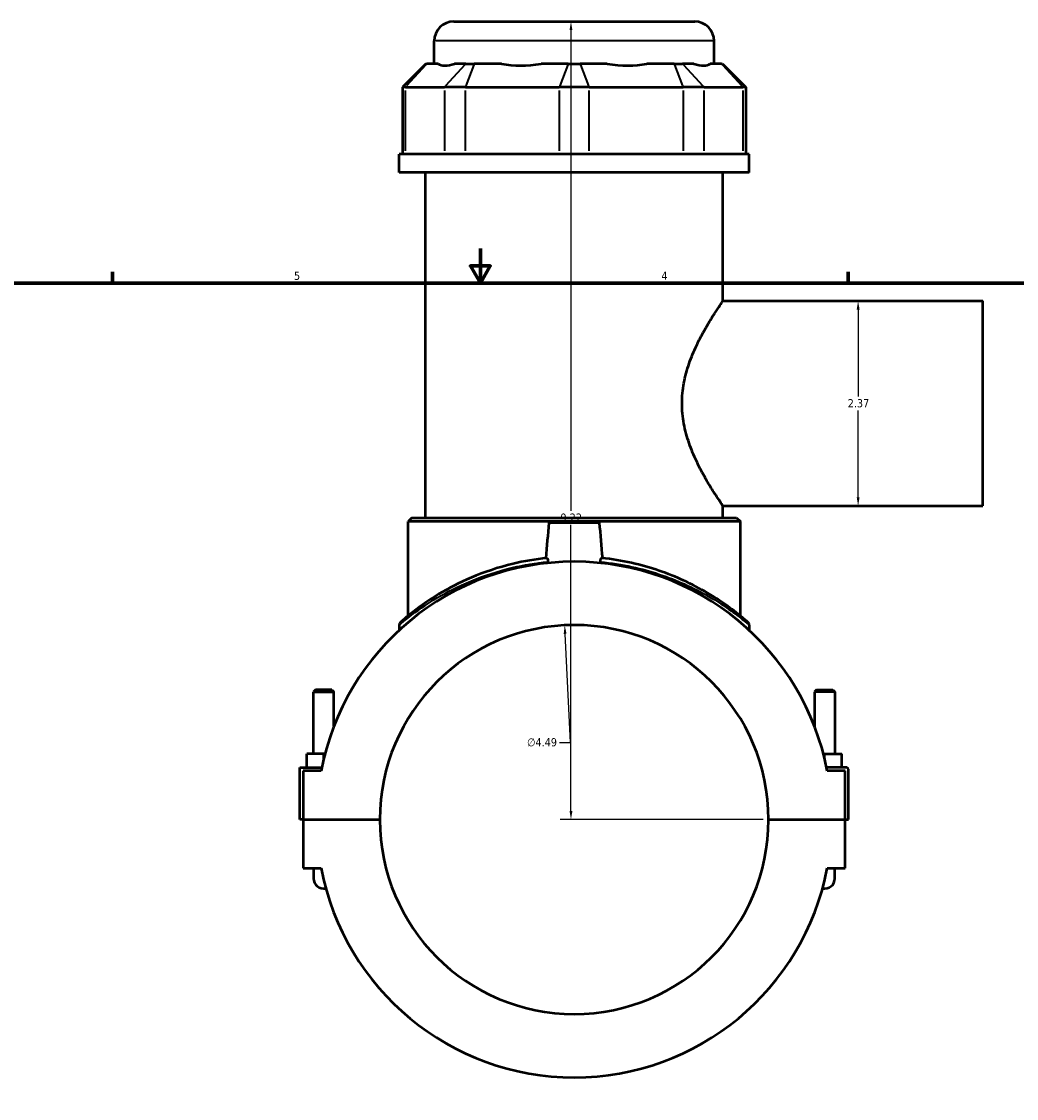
# Model space of a CAD drawing. Header units: inches. Extents: x 0.1 to 46.9, y -0.2 to 47.3.
# Tile 4 of 7: x 11.7 to 23.2, y 11.6 to 24. Entities that reach past the tile are written whole.
import ezdxf

# ---------------------------------------------------------------- set-up
doc = ezdxf.new("R2010")
doc.units = ezdxf.units.IN
doc.header["$MEASUREMENT"] = 0
for name, color, linetype, lineweight in [('Border (ANSI)', 7, 'Continuous', 70), ('Dimension (ANSI)', 7, 'Continuous', 25), ('Visible (ANSI)', 7, 'Continuous', 50), ('Visible Narrow (ANSI)', 7, 'Continuous', 35)]:
    doc.layers.add(name, color=color, linetype=linetype, lineweight=lineweight)
doc.styles.add('Note Text (ANSI)', font='tahoma.ttf')
doc.dimstyles.new('Default (ANSI)', dxfattribs={"dimtxt": 0.094488, "dimasz": 0.098425, "dimexe": 0.125, "dimexo": 0.0625, "dimgap": 0.031496, "dimtad": 0, "dimtih": 1, "dimtoh": 1, "dimrnd": 1e-08, "dimzin": 4, "dimdsep": 46, "dimtxsty": 'Note Text (ANSI)', "dimcen": 0.09, "dimdle": 0.393701, "dimclrd": 256, "dimclre": 256, "dimclrt": 5, "dimadec": 0, "dimazin": 1, "dimtfac": 1, "dimtofl": 0, "dimtmove": 0, "dimatfit": 3, "dimfxl": 1, "dimtolj": 1, "dimtzin": 4, "dimlwd": -1, "dimlwe": -1, "dimarcsym": 0})

# ---------------------------------------------------------------- blocks, each defined once
blk = doc.blocks.new('Borders Default Border')
at = {"layer": 'Border (ANSI)'}
for p, q in [((12.75, 21), (12.75, 21.134)), ((21.25, 21), (21.25, 21.134))]:
    blk.add_line(p, q, dxfattribs=at)
at = {"layer": 'Border (ANSI)', "flags": 128}
for points in [[(17, 21.4), (17, 21), (16.885, 21.2), (17.115, 21.2), (17, 21)], [(0.5, 1), (0.5, 21), (33.5, 21), (33.5, 1), (0.5, 1)]]:
    blk.add_lwpolyline(points, dxfattribs=at)
at = {"layer": 'Border (ANSI)', "color": 5, "true_color": 0x0000ff, "char_height": 0.0945, "attachment_point": 7, "style": 'Note Text (ANSI)'}
for s, insert in [('5', (14.847, 21.038)), ('4', (19.092, 21.04))]:
    blk.add_mtext(s, dxfattribs=dict(at, insert=insert))
blk = doc.blocks.new('*D6')
at = {"layer": 'Defpoints', "color": 0, "transparency": 16777216}
for p in [(17.975, 17.05), (18.194, 12.563)]:
    blk.add_point(p, dxfattribs=at)
at = {"layer": 'Dimension (ANSI)', "transparency": 16777216}
for p, q in [((18.041, 15.697), (17.98, 16.952)), ((17.916, 15.697), (18.041, 15.697))]:
    blk.add_line(p, q, dxfattribs=at)
blk.add_solid([(17.996, 16.953), (17.963, 16.951), (17.975, 17.05)], dxfattribs=at)
at = {"layer": 'Dimension (ANSI)', "color": 5, "transparency": 16777216, "insert": (17.54, 15.747), "char_height": 0.0945, "attachment_point": 1, "style": 'Note Text (ANSI)'}
blk.add_mtext('\\A1;∅4.49', dxfattribs=at)
blk = doc.blocks.new('*D7')
at = {"layer": 'Defpoints', "color": 0, "transparency": 16777216}
for p in [(21.365, 20.796), (21.365, 18.43), (21.365, 18.43)]:
    blk.add_point(p, dxfattribs=at)
at = {"layer": 'Dimension (ANSI)', "transparency": 16777216}
for p, q in [((21.365, 20.697), (21.365, 19.694)), ((21.365, 18.528), (21.365, 19.532))]:
    blk.add_line(p, q, dxfattribs=at)
for points in [[(21.349, 20.697), (21.382, 20.697), (21.365, 20.796)], [(21.349, 18.528), (21.382, 18.528), (21.365, 18.43)]]:
    blk.add_solid(points, dxfattribs=at)
at = {"layer": 'Dimension (ANSI)', "color": 5, "transparency": 16777216, "insert": (21.245, 19.662), "char_height": 0.0945, "attachment_point": 1, "style": 'Note Text (ANSI)'}
blk.add_mtext('\\A1;2.37', dxfattribs=at)
blk = doc.blocks.new('*D8')
at = {"layer": 'Defpoints', "color": 0, "transparency": 16777216}
for p in [(18.047, 24.023), (18.085, 24.023), (20.331, 14.807)]:
    blk.add_point(p, dxfattribs=at)
at = {"layer": 'Dimension (ANSI)', "transparency": 16777216}
for p, q in [((18.047, 23.924), (18.047, 18.372)), ((18.047, 14.905), (18.047, 18.211)), ((20.268, 14.807), (17.922, 14.807))]:
    blk.add_line(p, q, dxfattribs=at)
for points in [[(18.031, 23.924), (18.064, 23.924), (18.047, 24.023)], [(18.031, 14.905), (18.064, 14.905), (18.047, 14.807)]]:
    blk.add_solid(points, dxfattribs=at)
at = {"layer": 'Dimension (ANSI)', "color": 5, "transparency": 16777216, "insert": (17.926, 18.341), "char_height": 0.0945, "attachment_point": 1, "style": 'Note Text (ANSI)'}
blk.add_mtext('\\A1;9.22', dxfattribs=at)

msp = doc.modelspace()

# ---------------------------------------------------------------- linework, layer by layer
at = {"layer": 'Visible (ANSI)'}
for p, q in [((16.692, 24.0228), (19.4771, 24.0228)), ((16.4674, 23.5349), (16.4674, 23.7982)), ((19.7017, 23.5349), (19.7017, 23.7982)), ((16.3696, 23.5349), (16.1001, 23.2654)), ((16.3696, 23.5349), (16.3833, 23.5349)), ((16.5133, 23.5349), (16.3833, 23.5349)), ((16.833, 23.5349), (16.703, 23.5349)), ((16.833, 23.5349), (16.9302, 23.5349)), ((17.244, 23.5349), (16.9302, 23.5349)), ((18.0158, 23.5349), (17.702, 23.5349)), ((18.0158, 23.5349), (18.1533, 23.5349)), ((18.4671, 23.5349), (18.1533, 23.5349)), ((19.2389, 23.5349), (18.9251, 23.5349)), ((19.2389, 23.5349), (19.3361, 23.5349)), ((19.4661, 23.5349), (19.3361, 23.5349)), ((19.7858, 23.5349), (19.6558, 23.5349)), ((19.7858, 23.5349), (19.7995, 23.5349)), ((19.7995, 23.5349), (20.069, 23.2654)), ((16.1343, 23.2654), (16.1001, 23.2654)), ((16.1001, 23.2654), (16.1001, 22.4894)), ((16.1343, 23.2654), (16.584, 23.2654)), ((16.8271, 23.2654), (16.584, 23.2654)), ((16.8271, 23.2654), (17.9127, 23.2654)), ((18.2565, 23.2654), (17.9127, 23.2654)), ((18.2565, 23.2654), (19.342, 23.2654)), ((19.5852, 23.2654), (19.342, 23.2654)), ((19.5852, 23.2654), (20.0348, 23.2654)), ((20.069, 23.2654), (20.0348, 23.2654)), ((20.069, 23.2654), (20.069, 22.4894)), ((20.106, 22.4894), (16.0631, 22.4894)), ((16.0631, 22.2803), (16.0631, 22.4894)), ((20.106, 22.2803), (20.106, 22.4894)), ((20.106, 22.2803), (16.0631, 22.2803)), ((16.3663, 18.2921), (16.3663, 22.2803)), ((19.8028, 20.7959), (19.8028, 22.2803)), ((19.8028, 20.7959), (22.8046, 20.7959)), ((22.8046, 18.4298), (22.8046, 20.7959)), ((19.8028, 18.2921), (19.8028, 18.4298)), ((19.8028, 18.4298), (22.8046, 18.4298)), ((16.2091, 18.2921), (16.1642, 18.2472)), ((16.2091, 18.2921), (19.96, 18.2921)), ((19.96, 18.2921), (20.0049, 18.2472)), ((20.0049, 18.2472), (16.1642, 18.2472)), ((16.1642, 17.1591), (16.1642, 18.2472)), ((18.3774, 18.2339), (17.7917, 18.2339)), ((20.0049, 17.1591), (20.0049, 18.2472)), ((16.0631, 17.0526), (16.0631, 16.994)), ((20.106, 17.0526), (20.106, 16.994)), ((15.0963, 16.3061), (15.0727, 16.2825)), ((15.2853, 16.3061), (15.0963, 16.3061)), ((15.2853, 16.3061), (15.3089, 16.2825)), ((20.8838, 16.3061), (20.8602, 16.2825)), ((20.8838, 16.3061), (21.0728, 16.3061)), ((21.0728, 16.3061), (21.0964, 16.2825)), ((15.0727, 16.2825), (15.3089, 16.2825)), ((15.0727, 15.5651), (15.0727, 16.2825)), ((15.3089, 15.8865), (15.3089, 16.2825)), ((21.0964, 16.2825), (20.8602, 16.2825)), ((20.8602, 16.2825), (20.8602, 15.8865)), ((21.0964, 16.2825), (21.0964, 15.5651)), ((15.1908, 15.5651), (14.9939, 15.5651)), ((14.9939, 15.4077), (14.9939, 15.5651)), ((15.2044, 15.5651), (15.1908, 15.5651)), ((15.1908, 15.5112), (15.1908, 15.5651)), ((20.9647, 15.5651), (20.9783, 15.5651)), ((20.9783, 15.5112), (20.9783, 15.5651)), ((20.9783, 15.5651), (21.1752, 15.5651)), ((21.1752, 15.4077), (21.1752, 15.5651)), ((14.9152, 15.4077), (15.1675, 15.4077)), ((14.9152, 14.8087), (14.9152, 15.4077)), ((15.1597, 15.3683), (14.9546, 15.3683)), ((14.9546, 15.3683), (14.9546, 14.8087)), ((21.2342, 15.4077), (21.0016, 15.4077)), ((21.2146, 15.3683), (21.0094, 15.3683)), ((21.2146, 14.8087), (21.2146, 15.3683)), ((21.2539, 14.8087), (21.2539, 15.388)), ((14.9546, 14.8087), (14.9152, 14.8087)), ((14.9546, 14.8087), (15.8385, 14.8087)), ((14.9546, 14.8048), (14.9546, 14.2453)), ((15.8385, 14.8048), (14.9546, 14.8048)), ((15.0727, 14.8048), (15.0727, 14.8087)), ((15.3089, 14.8048), (15.3089, 14.8087)), ((20.3306, 14.8087), (21.2146, 14.8087)), ((21.2146, 14.8048), (20.3306, 14.8048)), ((20.8602, 14.8087), (20.8602, 14.8048)), ((21.0964, 14.8087), (21.0964, 14.8048)), ((21.2146, 14.8087), (21.2539, 14.8087)), ((21.2146, 14.2453), (21.2146, 14.8048)), ((14.9546, 14.2453), (15.1597, 14.2453)), ((15.0727, 14.2453), (15.0727, 14.1272)), ((21.0094, 14.2453), (21.2146, 14.2453)), ((21.0964, 14.1272), (21.0964, 14.2453))]:
    msp.add_line(p, q, dxfattribs=at)
for centre, radius, start, end in [((16.692, 23.7982), 0.2246, 90, 180), ((19.4771, 23.7982), 0.2246, 0, 90), ((18.0846, 14.8068), 2.9783, 10.86741, 169.13259), ((18.0846, 14.8068), 2.2461, 0.05022, 179.94978), ((16.108, 17.0526), 0.0449, 131.35028, 180), ((20.0611, 17.0526), 0.0449, 0, 48.64972), ((21.2342, 15.388), 0.0197, 0, 90), ((18.0846, 14.8068), 2.2461, 180.05022, 359.94978), ((18.0846, 14.8068), 2.9783, 190.86741, 349.13259), ((15.1908, 14.1272), 0.1181, 180, 281.55626), ((20.9783, 14.1272), 0.1181, 258.44374, 0)]:
    msp.add_arc(centre, radius, start, end, dxfattribs=at)
for major_axis, ratio, start_param, end_param in [((-1.5861, -1.5861), 0.1989124, 0.0424626, 0.3502365), ((1.3446, 1.3446), 0.6681786, 3.5767543, 3.8845282), ((1.3446, -1.3446), 0.6681786, 5.5402497, 5.8480237), ((1.5861, -1.5861), 0.1989124, 5.9329488, 6.2407227)]:
    msp.add_ellipse((18.0846, 25.133), major_axis=major_axis, ratio=ratio, start_param=start_param, end_param=end_param, dxfattribs=at)
for points, knots in [([(19.8028, 18.4298), (19.8028, 18.4298), (19.7975, 18.4374), (19.7762, 18.4688), (19.7601, 18.4924), (19.7198, 18.5537), (19.6954, 18.5914), (19.6423, 18.6773), (19.6137, 18.7255), (19.5567, 18.8277), (19.5262, 18.8856), (19.4668, 19.012), (19.4379, 19.0804), (19.388, 19.2246), (19.3669, 19.3005), (19.3382, 19.4555), (19.3306, 19.5347), (19.3306, 19.691), (19.3382, 19.7702), (19.3669, 19.9252), (19.388, 20.0011), (19.4379, 20.1453), (19.4668, 20.2137), (19.5262, 20.3401), (19.5567, 20.398), (19.6137, 20.5001), (19.6423, 20.5483), (19.6954, 20.6342), (19.7198, 20.672), (19.7601, 20.7333), (19.7762, 20.7569), (19.7975, 20.7882), (19.8028, 20.7959), (19.8028, 20.7959)], [4.7335497, 4.7335497, 4.7335497, 4.7335497, 5.3213559, 5.3213559, 5.9091621, 5.9091621, 6.4969684, 6.4969684, 7.0847746, 7.0847746, 7.6803558, 7.6803558, 8.275937, 8.275937, 8.8715181, 8.8715181, 9.4670993, 9.4670993, 10.0626805, 10.0626805, 10.6582617, 10.6582617, 11.2538428, 11.2538428, 11.849424, 11.849424, 12.4372303, 12.4372303, 13.0250365, 13.0250365, 13.6128427, 13.6128427, 14.200649, 14.200649, 14.200649, 14.200649]), ([(17.7666, 17.8268), (17.6332, 17.8127), (17.5029, 17.79), (17.2049, 17.7187), (17.0432, 17.6637), (16.7547, 17.5412), (16.6272, 17.474), (16.3801, 17.3251), (16.2701, 17.2437), (16.1446, 17.1439), (16.1097, 17.1137), (16.0829, 17.0904), (16.0783, 17.0864), (16.0783, 17.0864)], [25.2797108, 25.2797108, 25.2797108, 25.2797108, 26.2995041, 26.2995041, 27.7288986, 27.7288986, 29.1387922, 29.1387922, 30.9029733, 30.9029733, 32.0522608, 32.0522608, 32.6388993, 32.6388993, 32.6388993, 32.6388993]), ([(17.7666, 17.8268), (17.7669, 17.8268), (17.7673, 17.8268), (17.7696, 17.8265), (17.7717, 17.8249), (17.7753, 17.8194), (17.7768, 17.8159), (17.7791, 17.8076), (17.7798, 17.8032), (17.7804, 17.7949), (17.7804, 17.7912), (17.7801, 17.787), (17.7801, 17.7865), (17.78, 17.7852), (17.7799, 17.7844), (17.7798, 17.7837)], [0, 0, 0, 0, 0.00961109, 0.00961109, 0.06256781, 0.06256781, 0.10862644, 0.10862644, 0.1483917, 0.1483917, 0.17663956, 0.17663956, 0.18084159, 0.18084159, 0.18669159, 0.18669159, 0.18669159, 0.18669159]), ([(18.3893, 17.7837), (18.3892, 17.785), (18.389, 17.7863), (18.3889, 17.7881), (18.3889, 17.7887), (18.3889, 17.7898), (18.3888, 17.7903), (18.3888, 17.792), (18.3888, 17.7931), (18.3888, 17.7963), (18.389, 17.7984), (18.3895, 17.8046), (18.3902, 17.8083), (18.3922, 17.8157), (18.3937, 17.819), (18.3964, 17.8233), (18.3976, 17.8247), (18.4001, 17.8265), (18.4013, 17.8269), (18.4025, 17.8268)], [0, 0, 0, 0, 0.0100511, 0.0100511, 0.01421772, 0.01421772, 0.01848456, 0.01848456, 0.02695358, 0.02695358, 0.04385305, 0.04385305, 0.07809912, 0.07809912, 0.12048105, 0.12048105, 0.15280078, 0.15280078, 0.1856197, 0.1856197, 0.1856197, 0.1856197]), ([(20.0908, 17.0864), (20.0908, 17.0864), (20.0741, 17.1013), (20.0067, 17.1581), (19.9527, 17.2024), (19.8119, 17.3059), (19.7243, 17.3654), (19.5399, 17.4737), (19.4481, 17.5224), (19.1718, 17.6487), (18.9689, 17.7207), (18.6361, 17.7951), (18.5205, 17.8143), (18.4025, 17.8268)], [32.6388993, 32.6388993, 32.6388993, 32.6388993, 33.7527953, 33.7527953, 34.9898261, 34.9898261, 36.2629315, 36.2629315, 37.2927711, 37.2927711, 39.0960702, 39.0960702, 39.998029, 39.998029, 39.998029, 39.998029])]:
    msp.add_open_spline(points, degree=3, knots=knots, dxfattribs=at)
for points in [[(17.7917, 18.2339), (17.7796, 18.0992), (17.7673, 17.9616), (17.7551, 17.8255)], [(18.414, 17.8255), (18.4019, 17.9616), (18.3895, 18.0992), (18.3774, 18.2339)], [(17.7783, 17.7693), (17.7788, 17.7741), (17.7793, 17.7789), (17.7798, 17.7837)], [(18.3893, 17.7837), (18.3898, 17.7789), (18.3903, 17.7741), (18.3908, 17.7693)]]:
    msp.add_open_spline(points, degree=3, dxfattribs=at)
at = {"layer": 'Visible Narrow (ANSI)'}
for p, q in [((19.6818, 23.7982), (16.4873, 23.7982)), ((16.3709, 23.5215), (16.1468, 23.2789)), ((16.8205, 23.5215), (16.5964, 23.2789)), ((16.9251, 23.5215), (16.8322, 23.2789)), ((18.0106, 23.5215), (17.9178, 23.2789)), ((18.1585, 23.5215), (18.2513, 23.2789)), ((19.2441, 23.5215), (19.3369, 23.2789)), ((19.3486, 23.5215), (19.5727, 23.2789)), ((19.7982, 23.5215), (20.0224, 23.2789)), ((16.1343, 22.5282), (16.1343, 23.2266)), ((16.584, 23.2266), (16.584, 22.5282)), ((16.8271, 22.5282), (16.8271, 23.2266)), ((17.9127, 23.2266), (17.9127, 22.5282)), ((18.2565, 22.5282), (18.2565, 23.2266)), ((19.342, 23.2266), (19.342, 22.5282)), ((19.5852, 22.5282), (19.5852, 23.2266)), ((20.0348, 23.2266), (20.0348, 22.5282))]:
    msp.add_line(p, q, dxfattribs=at)
for points, knots in [([(16.0631, 17.0526), (16.0631, 17.0526), (16.0677, 17.0566), (16.0947, 17.0796), (16.1298, 17.1093), (16.2564, 17.2077), (16.3671, 17.2878), (16.6161, 17.4345), (16.7446, 17.5007), (17.0353, 17.6214), (17.1982, 17.6757), (17.5034, 17.747), (17.64, 17.77), (17.7798, 17.7837)], [-32.6388993, -32.6388993, -32.6388993, -32.6388993, -32.0522608, -32.0522608, -30.9029733, -30.9029733, -29.1387922, -29.1387922, -27.7288986, -27.7288986, -26.2995041, -26.2995041, -25.2401271, -25.2401271, -25.2401271, -25.2401271]), ([(18.3893, 17.7837), (18.5136, 17.7715), (18.6354, 17.752), (18.9756, 17.6776), (19.1801, 17.6067), (19.4585, 17.4822), (19.551, 17.4342), (19.7367, 17.3276), (19.825, 17.2689), (19.9669, 17.1669), (20.0213, 17.1234), (20.0892, 17.0674), (20.106, 17.0526), (20.106, 17.0526)], [-40.0376128, -40.0376128, -40.0376128, -40.0376128, -39.0960702, -39.0960702, -37.2927711, -37.2927711, -36.2629315, -36.2629315, -34.9898261, -34.9898261, -33.7527953, -33.7527953, -32.6388993, -32.6388993, -32.6388993, -32.6388993])]:
    msp.add_open_spline(points, degree=3, knots=knots, dxfattribs=at)

# ---------------------------------------------------------------- block references
msp.add_blockref('Borders Default Border', (0, 0))

# ---------------------------------------------------------------- dimensions: what is measured, and where the dimension line sits
at = {"layer": 'Dimension (ANSI)'}
for base, p1, p2, angle, override, picture, middle in [((18.0472, 24.0228), (20.3306, 14.8068), (18.0846, 24.0228), 90, {"dimgap": 0.031496, "dimdec": 2, "dimse2": 1, "dimtol": 0, "dimlim": 0, "dimtp": 0, "dimtm": 0, "dimtdec": 2, "dimatfit": 1}, '*D8', (18.0472, 18.2918)), ((21.3653, 18.4298), (21.3653, 20.7959), (21.3653, 18.4298), 270, {"dimgap": 0.031496, "dimdec": 2, "dimse1": 1, "dimse2": 1, "dimtol": 0, "dimlim": 0, "dimtp": 0, "dimtm": 0, "dimtdec": 2, "dimatfit": 1}, '*D7', (21.3653, 19.6128))]:
    dim = msp.add_linear_dim(base=base, p1=p1, p2=p2, angle=angle, dimstyle='Default (ANSI)', override=override, dxfattribs=at)
    dim.commit()
    dim.dimension.update_dxf_attribs({"geometry": picture, "text_midpoint": middle, "dimtype": 160})
dim = msp.add_diameter_dim_2p(p1=(18.1941, 12.5634), p2=(17.975, 17.0502), dimstyle='Default (ANSI)', override={"dimgap": 0.031496, "dimdec": 2, "dimlfac": 1, "dimtol": 0, "dimlim": 0, "dimtp": 0, "dimtm": 0, "dimtdec": 2}, dxfattribs=at)
dim.commit()
dim.dimension.update_dxf_attribs({"geometry": '*D6', "text_midpoint": (17.7125, 15.6966), "dimtype": 163})

doc.saveas('drawing.dxf')
